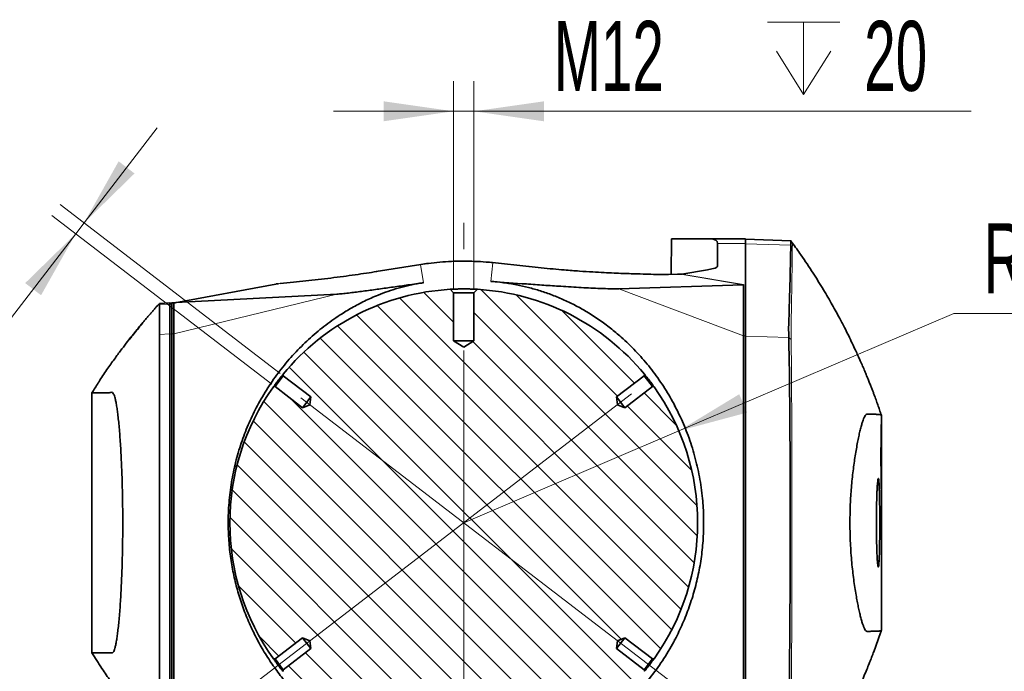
# Model space of a CAD drawing. Header units: millimetres. Extents: x 0 to 12429, y 0 to 8400.
# Tile 5 of 139: x 3672 to 4657, y 1472 to 2124. Entities that reach past the tile are written whole.
import ezdxf

# ---------------------------------------------------------------- set-up
doc = ezdxf.new("R2010")
doc.units = ezdxf.units.MM
doc.header["$LTSCALE"] = 20
doc.linetypes.add('CENTERX2', pattern=[20.32, 12.7, -2.54, 2.54, -2.54])
doc.styles.add('SLDTEXTSTYLE0', font='TXT', dxfattribs={"width": 0.605})
doc.dimstyles.new('SLDDIMSTYLE10', dxfattribs={"dimtxt": 70, "dimasz": 70, "dimexe": 0, "dimexo": 0.0625, "dimgap": 17.5, "dimtad": 0, "dimtih": 1, "dimtoh": 1, "dimdec": 1, "dimlfac": 0.5, "dimrnd": 1e-09, "dimzin": 12, "dimdsep": 46, "dimtxsty": 'SLDTEXTSTYLE0', "dimsah": 1, "dimcen": 0, "dimadec": 0, "dimazin": 3, "dimtfac": 1, "dimtofl": 0, "dimtmove": 0, "dimatfit": 3, "dimfxl": 1, "dimfrac": 2, "dimtolj": 1, "dimtzin": 12, "dimarcsym": 0})
doc.dimstyles.new('SLDDIMSTYLE11', dxfattribs={"dimtxt": 70, "dimasz": 70, "dimexe": 0, "dimexo": 0.0625, "dimgap": 17.5, "dimtad": 1, "dimdec": 1, "dimlfac": 0.5, "dimrnd": 1e-09, "dimzin": 12, "dimdsep": 46, "dimtxsty": 'SLDTEXTSTYLE0', "dimsah": 1, "dimcen": 0.09, "dimadec": 0, "dimazin": 3, "dimtfac": 1, "dimtmove": 0, "dimatfit": 0, "dimfxl": 1, "dimfrac": 2, "dimtolj": 1, "dimtzin": 12, "dimarcsym": 0})
doc.dimstyles.new('SLDDIMSTYLE14', dxfattribs={"dimtxt": 70, "dimasz": 70, "dimexe": 0, "dimexo": 0.0625, "dimgap": 17.5, "dimtad": 1, "dimdec": 4, "dimlfac": 10, "dimzin": 12, "dimdsep": 46, "dimtxsty": 'SLDTEXTSTYLE0', "dimsah": 1, "dimcen": 0.09, "dimadec": 1, "dimazin": 3, "dimtfac": 1, "dimtofl": 0, "dimtmove": 0, "dimatfit": 3, "dimfxl": 1, "dimfrac": 2, "dimtolj": 1, "dimtzin": 12, "dimarcsym": 0})

# ---------------------------------------------------------------- blocks, each defined once
blk = doc.blocks.new('SW_SYMBOL_HOLE_DEPTH')
at = {"color": 0, "linetype": 'Continuous', "lineweight": 18}
for p, q in [((0, 17500), (16000, 17500)), ((8000, 17500), (8000, 1500)), ((2000, 11100), (8000, 1500)), ((14000, 11100), (8000, 1500))]:
    blk.add_line(p, q, dxfattribs=at)
blk = doc.blocks.new('_D_89')
at = {"color": 7, "linetype": 'Continuous', "lineweight": 0}
for p, q in [((4105.59, 1854.83), (4105.59, 2062.37)), ((4125.99, 1854.83), (4125.99, 2062.37)), ((4105.59, 2032.37), (3985.59, 2032.37)), ((4125.99, 2032.37), (4105.59, 2032.37)), ((4125.99, 2032.37), (4623.34, 2032.37))]:
    blk.add_line(p, q, dxfattribs=at)
at = {"color": 7, "linetype": 'Continuous', "lineweight": 18}
for points in [[(4105.59, 2032.37), (4035.59, 2042.37), (4035.59, 2022.37)], [(4125.99, 2032.37), (4195.99, 2022.37), (4195.99, 2042.37)]]:
    blk.add_solid(points, dxfattribs=at)
at = {"color": 7, "linetype": 'Continuous', "lineweight": 18, "xscale": 0.0045117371, "yscale": 0.0045117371, "zscale": 0.0045117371, "rotation": 360}
blk.add_blockref('SW_SYMBOL_HOLE_DEPTH', (4419.7, 2042.49), dxfattribs=at)
at = {"color": 7, "linetype": 'Continuous', "lineweight": 18, "char_height": 70, "attachment_point": 1, "style": 'SLDTEXTSTYLE0'}
for s, insert in [('M12', (4205.91, 2122.8)), ('20', (4516.39, 2122.8))]:
    blk.add_mtext(s, dxfattribs=dict(at, insert=insert))
blk = doc.blocks.new('_D_90')
at = {"color": 7, "linetype": 'Continuous', "lineweight": 0}
for p, q in [((4330.97, 1712.57), (4606.09, 1830.13)), ((4606.09, 1830.13), (4865.92, 1830.13)), ((4115.79, 1620.63), (4330.97, 1712.57))]:
    blk.add_line(p, q, dxfattribs=at)
at = {"color": 7, "linetype": 'Continuous', "lineweight": 18}
blk.add_arc((4115.79, 1620.63), 234, 15.83095, 38.45933, dxfattribs=at)
blk.add_solid([(4330.97, 1712.57), (4399.27, 1730.88), (4391.41, 1749.27)], dxfattribs=at)
at = {"color": 7, "linetype": 'Continuous', "lineweight": 18, "insert": (4636.09, 1920.36), "char_height": 70, "attachment_point": 1, "style": 'SLDTEXTSTYLE0'}
blk.add_mtext('R117', dxfattribs=at)
blk = doc.blocks.new('_D_91')
at = {"color": 7, "linetype": 'Continuous', "lineweight": 0}
for p, q in [((3735.9, 1920.7), (3808.95, 2015.9)), ((3932.1, 1770.14), (3712.1, 1938.96)), ((3923.82, 1759.36), (3703.82, 1928.17)), ((3735.9, 1920.7), (3727.62, 1909.91)), ((3727.62, 1909.91), (3374.29, 1449.43))]:
    blk.add_line(p, q, dxfattribs=at)
at = {"color": 7, "linetype": 'Continuous', "lineweight": 18}
for points in [[(3735.9, 1920.7), (3786.45, 1970.14), (3770.58, 1982.32)], [(3727.62, 1909.91), (3677.07, 1860.46), (3692.94, 1848.28)]]:
    blk.add_solid(points, dxfattribs=at)
at = {"color": 7, "linetype": 'Continuous', "lineweight": 18, "xscale": 0.0045117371, "yscale": 0.0045117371, "zscale": 0.0045117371, "rotation": 52.5}
blk.add_blockref('SW_SYMBOL_HOLE_DEPTH', (3541.98, 1684.59), dxfattribs=at)
at = {"color": 7, "linetype": 'Continuous', "lineweight": 18, "char_height": 70, "attachment_point": 1, "rotation": 52.5, "style": 'SLDTEXTSTYLE0'}
for s, insert in [('13', (3537.12, 1810.19)), ('4x M8', (3302.54, 1504.48))]:
    blk.add_mtext(s, dxfattribs=dict(at, insert=insert))
blk = doc.blocks.new('_D_92')
at = {"color": 7, "linetype": 'Continuous', "lineweight": 0}
for p, q in [((4359.15, 1433.89), (4534.48, 1299.35)), ((4115.79, 1280.91), (4115.79, 1092.88))]:
    blk.add_line(p, q, dxfattribs=at)
at = {"color": 7, "linetype": 'Continuous', "lineweight": 18}
blk.add_arc((4115.79, 1620.63), 497.75, 270, 322.5, dxfattribs=at)
for points in [[(4510.68, 1317.62), (4456.8, 1271.82), (4471.78, 1258.56)], [(4115.79, 1122.88), (4186.31, 1117.79), (4184.92, 1137.74)]]:
    blk.add_solid(points, dxfattribs=at)
at = {"color": 7, "linetype": 'Continuous', "lineweight": 18, "insert": (4194.84, 1205.24), "char_height": 70, "attachment_point": 1, "rotation": 26.25, "style": 'SLDTEXTSTYLE0'}
blk.add_mtext('52,5°', dxfattribs=at)
blk = doc.blocks.new('_D_93')
at = {"color": 7, "linetype": 'Continuous', "lineweight": 0}
for p, q in [((3877.53, 1437.8), (3697.1, 1299.35)), ((4115.79, 1280.91), (4115.79, 1092.88))]:
    blk.add_line(p, q, dxfattribs=at)
at = {"color": 7, "linetype": 'Continuous', "lineweight": 18}
blk.add_arc((4115.79, 1620.63), 497.75, 217.5, 270, dxfattribs=at)
for points in [[(3720.9, 1317.62), (3759.79, 1258.56), (3774.77, 1271.82)], [(4115.79, 1122.88), (4046.66, 1137.74), (4045.26, 1117.79)]]:
    blk.add_solid(points, dxfattribs=at)
at = {"color": 7, "linetype": 'Continuous', "lineweight": 18, "insert": (3834.36, 1305.04), "char_height": 70, "attachment_point": 1, "rotation": 333.75, "style": 'SLDTEXTSTYLE0'}
blk.add_mtext('52,5°', dxfattribs=at)

msp = doc.modelspace()

# ---------------------------------------------------------------- hatches: boundary and pattern name
at = {"linetype": 'Continuous', "lineweight": 18}
h = msp.add_hatch(dxfattribs=at)
h.set_pattern_fill('ANSI31', scale=6.66667, angle=90, style=0)
edge = h.paths.add_edge_path(flags=0)
edge.add_line((4296.301099, 1767.709844), (4296.507115, 1769.274694))
edge.add_arc((4115.787687, 1620.625819), 234, 39.438647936, 86.667079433)
edge.add_line((4129.391894, 1854.230026), (4125.987687, 1850.825819))
edge.add_line((4125.987687, 1850.825819), (4125.987687, 1802.625819))
edge.add_line((4125.987687, 1802.625819), (4115.787687, 1796.49704))
edge.add_line((4115.787687, 1796.49704), (4105.587687, 1802.625819))
edge.add_line((4105.587687, 1802.625819), (4105.587687, 1850.825819))
edge.add_line((4105.587687, 1850.825819), (4102.18348, 1854.230026))
edge.add_arc((4115.787687, 1620.625819), 234, 93.332920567, 140.561352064)
edge.add_line((3935.068258, 1769.274694), (3935.274275, 1767.709844))
edge.add_line((3935.274275, 1767.709844), (3962.843303, 1746.555384))
edge.add_line((3962.843303, 1746.555384), (3961.94525, 1738.673272))
edge.add_line((3961.94525, 1738.673272), (3954.564148, 1735.765779))
edge.add_line((3954.564148, 1735.765779), (3926.995119, 1756.920238))
edge.add_line((3926.995119, 1756.920238), (3925.430269, 1756.714222))
edge.add_arc((4115.787687, 1620.625819), 234, 144.438647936, 215.561352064)
edge.add_line((3925.430269, 1484.537415), (3926.995119, 1484.331399))
edge.add_line((3926.995119, 1484.331399), (3954.564148, 1505.485858))
edge.add_line((3954.564148, 1505.485858), (3961.94525, 1502.578365))
edge.add_line((3961.94525, 1502.578365), (3962.843303, 1494.696253))
edge.add_line((3962.843303, 1494.696253), (3935.274275, 1473.541793))
edge.add_line((3935.274275, 1473.541793), (3935.068258, 1471.976943))
edge.add_arc((4115.787687, 1620.625819), 234, 219.438647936, 320.561352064)
edge.add_line((4296.507115, 1471.976943), (4296.301099, 1473.541793))
edge.add_line((4296.301099, 1473.541793), (4268.732071, 1494.696253))
edge.add_line((4268.732071, 1494.696253), (4269.630124, 1502.578365))
edge.add_line((4269.630124, 1502.578365), (4277.011226, 1505.485858))
edge.add_line((4277.011226, 1505.485858), (4304.580255, 1484.331399))
edge.add_line((4304.580255, 1484.331399), (4306.145104, 1484.537415))
edge.add_arc((4115.787687, 1620.625819), 234, 324.438647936, 395.561352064)
edge.add_line((4306.145104, 1756.714222), (4304.580255, 1756.920238))
edge.add_line((4304.580255, 1756.920238), (4277.011226, 1735.765779))
edge.add_line((4277.011226, 1735.765779), (4269.630124, 1738.673272))
edge.add_line((4269.630124, 1738.673272), (4268.732071, 1746.555384))
edge.add_line((4268.732071, 1746.555384), (4296.301099, 1767.709844))

# ---------------------------------------------------------------- linework, layer by layer
at = {"color": 7, "linetype": 'CENTERX2', "lineweight": 18, "ltscale": 2}
for p, q in [((4115.787687, 1284.91345), (4115.787687, 1920.825819)), ((3880.701973, 1440.238206), (4355.975411, 1804.928341)), ((4355.975411, 1436.323296), (3881.624948, 1800.305208))]:
    msp.add_line(p, q, dxfattribs=at)
at = {"color": 7, "linetype": 'Continuous', "lineweight": 35}
for p, q in [((4323.744925, 1904.625819), (4323.128019, 1869.283273)), ((4323.744925, 1904.625819), (4362.002118, 1904.625819)), ((4397.787687, 1904.625819), (4362.002118, 1904.625819)), ((4397.787687, 1904.625819), (4397.787687, 1900.130818)), ((4443.042967, 1902.835945), (4397.787687, 1904.416294)), ((4443.043827, 1902.835915), (4443.034231, 1902.849114)), ((4443.042967, 1902.835945), (4443.043086, 1902.835941)), ((4369.787687, 1876.963728), (4369.787687, 1900.130818)), ((4397.787687, 1900.130818), (4397.787687, 1807.597272)), ((4442.920582, 1898.336753), (4442.92052, 1898.338726)), ((4073.017765, 1879.092811), (4028.155334, 1872.023787)), ((4181.061382, 1877.074409), (4144.661066, 1880.920638)), ((4359.611634, 1873.85353), (4333.812461, 1869.47518)), ((4320.536537, 1869.191377), (4329.477009, 1869.508413)), ((4332.467085, 1869.382674), (4329.477009, 1869.508413)), ((3826.871868, 1840.82676), (3927.661337, 1859.506984)), ((4102.18348, 1854.230026), (4105.587687, 1850.825819)), ((4125.987687, 1850.825819), (4129.391894, 1854.230026)), ((4270.889726, 1854.776896), (4395.380045, 1858.681298)), ((4395.787687, 1858.933311), (4395.787687, 1807.597272)), ((3827.701713, 1840.898499), (3988.74553, 1849.391996)), ((4125.987687, 1850.825819), (4105.587687, 1850.825819)), ((4105.587687, 1850.825819), (4105.587687, 1802.625819)), ((4125.987687, 1802.625819), (4125.987687, 1850.825819)), ((3811.425124, 1840.194108), (3821.787687, 1840.555977)), ((3811.425124, 1840.194108), (3811.43088, 1839.104909)), ((3821.787687, 1840.555977), (3823.787687, 1840.416123)), ((3821.787687, 1839.464602), (3821.787687, 1840.555977)), ((3821.787687, 1809.51919), (3821.787687, 1839.464602)), ((3823.787687, 1840.625819), (3824.697458, 1840.625819)), ((3823.787687, 1840.625819), (3823.787687, 1809.584979)), ((3826.923317, 1840.813249), (3825.787687, 1840.676584)), ((3825.787687, 1809.584979), (3825.787687, 1840.676584)), ((3821.787687, 1431.732447), (3821.787687, 1809.51919)), ((3823.787687, 1809.584979), (3823.787687, 1431.666658)), ((3825.787687, 1431.666658), (3825.787687, 1809.584979)), ((4125.987687, 1802.625819), (4105.587687, 1802.625819)), ((4105.587687, 1802.625819), (4115.787687, 1796.49704)), ((4115.787687, 1796.49704), (4125.987687, 1802.625819)), ((4395.787687, 1807.597272), (4395.787687, 1433.658512)), ((4397.787687, 1807.597272), (4397.787687, 1433.658512)), ((4440.878061, 1805.90827), (4440.878385, 1805.913359)), ((3935.274275, 1767.709844), (3926.995119, 1756.920238)), ((3935.274275, 1767.709844), (3935.068258, 1769.274694)), ((3962.843303, 1746.555384), (3935.274275, 1767.709844)), ((4296.301099, 1767.709844), (4268.732071, 1746.555384)), ((4296.507115, 1769.274694), (4296.301099, 1767.709844)), ((4304.580255, 1756.920238), (4296.301099, 1767.709844)), ((3925.430269, 1756.714222), (3926.995119, 1756.920238)), ((3926.995119, 1756.920238), (3954.564148, 1735.765779)), ((4277.011226, 1735.765779), (4304.580255, 1756.920238)), ((4304.580255, 1756.920238), (4306.145104, 1756.714222)), ((3743.787687, 1490.625819), (3743.787687, 1750.625819)), ((3962.843303, 1746.555384), (3954.564148, 1735.765779)), ((3961.94525, 1738.673272), (3962.843303, 1746.555384)), ((4268.732071, 1746.555384), (4269.630124, 1738.673272)), ((4277.011226, 1735.765779), (4268.732071, 1746.555384)), ((3954.564148, 1735.765779), (3961.94525, 1738.673272)), ((4269.630124, 1738.673272), (4277.011226, 1735.765779)), ((4326.597349, 1737.625819), (4326.787687, 1737.625819)), ((4326.787687, 1737.625819), (4326.787687, 1737.282209)), ((4533.787687, 1512.843233), (4533.787687, 1728.394289)), ((4525.950337, 1491.525755), (4532.755157, 1510.516827)), ((3954.564148, 1505.485858), (3926.995119, 1484.331399)), ((3961.94525, 1502.578365), (3954.564148, 1505.485858)), ((3954.564148, 1505.485858), (3962.843303, 1494.696253)), ((3962.843303, 1494.696253), (3961.94525, 1502.578365)), ((4268.732071, 1494.696253), (4277.011226, 1505.485858)), ((4269.630124, 1502.578365), (4268.732071, 1494.696253)), ((4277.011226, 1505.485858), (4269.630124, 1502.578365)), ((4304.580255, 1484.331399), (4277.011226, 1505.485858)), ((4326.787687, 1503.625819), (4326.597349, 1503.625819)), ((4326.787687, 1503.969428), (4326.787687, 1503.625819)), ((3750.112895, 1480.753508), (3743.787687, 1490.625819)), ((3935.274275, 1473.541793), (3962.843303, 1494.696253)), ((4268.732071, 1494.696253), (4296.301099, 1473.541793)), ((3926.995119, 1484.331399), (3925.430269, 1484.537415)), ((3926.995119, 1484.331399), (3935.274275, 1473.541793)), ((4296.301099, 1473.541793), (4304.580255, 1484.331399)), ((4306.145104, 1484.537415), (4304.580255, 1484.331399)), ((3935.068258, 1471.976943), (3935.274275, 1473.541793)), ((4296.301099, 1473.541793), (4296.507115, 1471.976943))]:
    msp.add_line(p, q, dxfattribs=at)
at = {"color": 8, "linetype": 'Continuous', "lineweight": 18}
for p, q in [((4444.535342, 1900.78383), (4443.043086, 1902.835941)), ((4397.787687, 1900.130818), (4369.787687, 1900.130818)), ((4442.92052, 1898.338726), (4397.787687, 1899.889659)), ((4444.462185, 1896.317649), (4442.920582, 1898.336753)), ((4072.563311, 1878.924502), (4027.70088, 1871.855478)), ((4072.563311, 1878.924502), (4073.017007, 1879.092691)), ((4072.563311, 1878.924502), (4075.592456, 1860.823048)), ((4144.970131, 1880.793165), (4142.883744, 1862.192613)), ((4144.970131, 1880.793165), (4144.66159, 1880.920583)), ((4181.370447, 1876.946936), (4144.970131, 1880.793165)), ((4368.04284, 1875.793248), (4369.787687, 1876.963728)), ((4395.380045, 1858.681298), (4332.467085, 1869.382674)), ((4333.812461, 1869.47518), (4395.787687, 1858.933311)), ((3928.823323, 1859.640282), (3827.701713, 1840.898499)), ((3928.823323, 1859.640282), (3927.661337, 1859.506984)), ((4270.889726, 1854.776896), (4395.787687, 1807.597272)), ((3988.74553, 1849.391996), (3825.787687, 1809.584979)), ((3811.43088, 1839.104909), (3821.787687, 1839.464602)), ((3821.787687, 1839.464602), (3823.787687, 1839.325512)), ((3811.367358, 1809.15729), (3821.787687, 1809.51919)), ((3821.787687, 1809.51919), (3823.787687, 1809.3801)), ((3823.787687, 1809.584979), (3825.787687, 1809.584979)), ((4397.787687, 1807.597272), (4395.787687, 1807.597272)), ((4440.878061, 1805.90827), (4397.787687, 1807.389018)), ((4443.208994, 1803.860072), (4440.878385, 1805.913359))]:
    msp.add_line(p, q, dxfattribs=at)
at = {"color": 7, "linetype": 'Continuous', "lineweight": 35, "flags": 128}
for points in [[(4444.566831, 1900.78273), (4443.816235, 1901.814987), (4443.06564, 1902.84724)], [(3811.43088, 1839.104909), (3811.395517, 1823.573028), (3811.367358, 1809.15729)], [(3743.787687, 1750.625819), (3743.787687, 1750.625819)]]:
    msp.add_lwpolyline(points, dxfattribs=at)
at = {"color": 7, "linetype": 'Continuous', "lineweight": 35}
for centre, radius, start, end in [((4115.787687, 1620.625819), 234, 93.332920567, 140.561352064), ((4115.787687, 1620.625819), 234, 39.438647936, 86.667079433), ((3824.685042, 1852.625819), 12, 270, 280.5), ((4115.787687, 1620.625819), 234, 144.438647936, 215.561352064), ((4115.787687, 1620.625819), 234, 324.438647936, 35.561352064), ((4115.787687, 1620.625819), 241.101044, 28.937060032, 29.030407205), ((4115.787687, 1620.625819), 241.101044, 330.969592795, 331.062939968)]:
    msp.add_arc(centre, radius, start, end, dxfattribs=at)
for centre, major_axis, ratio, start_param, end_param in [((3881.349359, 1622.625819), (487.958339, 279.455021), 0.0774670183, 6.2388488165, 6.417634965), ((4337.787687, 1874.499571), (31.999055, 2.488532), 0.0988211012, 5.4551955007, 6.2755002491), ((4337.912762, 1880.58645), (7.846848, 10.397908), 0.5334069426, 3.4945787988, 3.656247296), ((4364.526618, 1876.059483), (31.23607, -17.23055), 0.0725415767, 6.1615111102, 6.3231796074), ((3386.468828, 1718.52167), (441.661134, 122.313801), 0.009190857, 0.0415687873, 0.0714349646)]:
    msp.add_ellipse(centre, major_axis=major_axis, ratio=ratio, start_param=start_param, end_param=end_param, dxfattribs=at)
at = {"color": 8, "linetype": 'Continuous', "lineweight": 18}
msp.add_ellipse((4110.030064, 1852.625819), major_axis=(283.176703, 11.80518), ratio=0.0016396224, start_param=3.1300910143, end_param=3.1637527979, dxfattribs=at)
at = {"color": 7, "linetype": 'Continuous', "lineweight": 35}
for points, knots in [([(4442.92052, 1898.338726), (4442.951898, 1899.388212), (4443.00711, 1901.234899), (4443.019592, 1902.588465), (4443.035168, 1902.753372), (4443.042967, 1902.835945)], [0, 0, 0, 0, 0.3966007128, 0.6978622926, 1, 1, 1, 1]), ([(4440.878385, 1805.913359), (4440.901053, 1807.10077), (4440.94639, 1809.475569), (4440.749208, 1813.046771), (4440.818921, 1817.797087), (4441.108015, 1823.727751), (4441.310767, 1833.226024), (4441.711635, 1845.09364), (4442.080129, 1859.338759), (4442.384972, 1871.209767), (4442.597839, 1880.707663), (4442.727612, 1886.643962), (4442.764317, 1891.364997), (4442.91954, 1894.863354), (4442.920235, 1897.178953), (4442.920582, 1898.336753)], [0, 0, 0, 0, 0.0385379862, 0.07707524, 0.1156129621, 0.1926873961, 0.2697618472, 0.4239107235, 0.5780595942, 0.7322084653, 0.8092829, 0.8863573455, 0.924894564, 0.9624472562, 1, 1, 1, 1]), ([(4533.799658, 1727.941848), (4533.707022, 1728.165043), (4533.33055, 1729.072098), (4532.67745, 1730.923453), (4531.819017, 1733.454682), (4530.932627, 1736.006026), (4530.079499, 1738.41796), (4529.190794, 1740.909086), (4528.245796, 1743.519371), (4527.291183, 1746.120392), (4526.221499, 1748.997992), (4525.028, 1752.160262), (4523.760412, 1755.464001), (4522.334121, 1759.114892), (4520.737912, 1763.12202), (4518.960525, 1767.493991), (4516.987012, 1772.24517), (4514.803011, 1777.382961), (4512.655351, 1782.311222), (4510.497191, 1787.156154), (4508.144049, 1792.330104), (4505.14791, 1798.747618), (4501.453539, 1806.415574), (4497.00951, 1815.309167), (4491.336562, 1826.205047), (4484.207343, 1839.219479), (4475.355988, 1854.442006), (4464.947187, 1871.146358), (4454.585028, 1886.825939), (4447.376027, 1896.70442), (4444.443183, 1900.72329)], [0, 0, 0, 0, 0.0276102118, 0.1122066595, 0.1908528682, 0.248408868, 0.3022070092, 0.3522571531, 0.3985620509, 0.4410970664, 0.4794336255, 0.5086606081, 0.5347186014, 0.5577683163, 0.5781262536, 0.5962698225, 0.6127843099, 0.6283629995, 0.6438294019, 0.6551176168, 0.6698783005, 0.6883723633, 0.7105999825, 0.7365621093, 0.7662608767, 0.8068369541, 0.852810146, 0.9041975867, 0.961024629, 1, 1, 1, 1]), ([(4144.661066, 1880.920638), (4142.518197, 1881.131772), (4136.533424, 1881.721444), (4126.657584, 1882.304397), (4115.053887, 1882.523295), (4103.453767, 1882.247481), (4091.877758, 1881.477035), (4081.724323, 1880.393095), (4075.465937, 1879.458434), (4073.017765, 1879.092811)], [0, 0, 0, 0, 0.0899819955, 0.2513087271, 0.4123257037, 0.5733126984, 0.7345035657, 0.8961424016, 1, 1, 1, 1]), ([(4028.702284, 1871.987492), (4025.271424, 1871.452172), (4017.986048, 1870.315428), (4006.776216, 1868.678392), (3994.828391, 1867.027283), (3982.432285, 1865.42979), (3969.894201, 1863.936271), (3957.480723, 1862.575717), (3945.091959, 1861.317914), (3936.604814, 1860.425206), (3932.201048, 1859.962002)], [0, 0, 0, 0, 0.0881522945, 0.1871899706, 0.2974957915, 0.4196786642, 0.5522792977, 0.6933339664, 0.8408787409, 1, 1, 1, 1]), ([(4320.535544, 1869.233324), (4320.403398, 1869.225469), (4318.655318, 1869.121557), (4313.73049, 1869.087139), (4305.546486, 1869.147725), (4294.971441, 1869.471266), (4284.578869, 1869.834147), (4275.027252, 1870.139045), (4266.096821, 1870.4738), (4256.095721, 1870.923393), (4244.672288, 1871.547539), (4231.460426, 1872.419154), (4218.090927, 1873.451453), (4205.188904, 1874.570186), (4193.469787, 1875.668047), (4185.348027, 1876.511394), (4181.316309, 1876.930039)], [0, 0, 0, 0, 0.0064422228, 0.0852202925, 0.1711725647, 0.2633023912, 0.3620538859, 0.4277358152, 0.4970595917, 0.5699435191, 0.6465928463, 0.7289050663, 0.8163580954, 0.8766968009, 0.938791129, 1, 1, 1, 1]), ([(4142.883744, 1379.059024), (4147.794652, 1379.520766), (4156.653773, 1380.353734), (4169.973371, 1382.687516), (4182.542722, 1385.597974), (4195.336239, 1389.384652), (4208.182037, 1394.116437), (4220.835886, 1399.693686), (4234.216274, 1406.608644), (4247.9497, 1415.023153), (4261.747434, 1424.973414), (4275.814458, 1436.761268), (4289.874898, 1450.619395), (4303.756261, 1466.960674), (4316.317089, 1484.693731), (4326.650168, 1502.432719), (4334.934378, 1519.720164), (4341.463601, 1536.238889), (4346.882193, 1553.37485), (4351.089716, 1570.977025), (4354.015054, 1588.93131), (4355.677971, 1607.329669), (4355.970359, 1626.082731), (4354.800314, 1645.994376), (4351.868714, 1666.633349), (4347.021221, 1687.685982), (4340.583505, 1707.731256), (4332.719248, 1726.612178), (4323.537642, 1744.494542), (4312.969419, 1761.53133), (4301.055882, 1777.635223), (4287.93412, 1792.642205), (4275.036996, 1805.128121), (4262.712677, 1815.447134), (4251.298805, 1823.879525), (4239.698899, 1831.378599), (4228.015497, 1837.937985), (4216.442331, 1843.588823), (4204.535083, 1848.570364), (4192.472078, 1852.759737), (4180.44082, 1856.181579), (4168.079335, 1858.947456), (4155.502543, 1861.033381), (4147.090687, 1861.80614), (4142.883744, 1862.192613)], [0, 0, 0, 0, 0.0229795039, 0.0414542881, 0.05996689, 0.0784062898, 0.097017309, 0.1157139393, 0.1343447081, 0.1582582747, 0.1822705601, 0.2062493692, 0.2373416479, 0.2684396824, 0.3004123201, 0.3323800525, 0.3573364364, 0.3823746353, 0.4073957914, 0.4323288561, 0.4570324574, 0.4817342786, 0.5073567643, 0.5329796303, 0.5625990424, 0.5923114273, 0.6219500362, 0.6504542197, 0.6789634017, 0.7082838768, 0.7376072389, 0.7667108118, 0.7958090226, 0.8158757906, 0.8359628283, 0.8560001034, 0.8734020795, 0.8908485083, 0.908225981, 0.9256490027, 0.9431407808, 0.9605887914, 0.9802896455, 1, 1, 1, 1]), ([(4142.883744, 1862.192613), (4154.853566, 1861.297313), (4172.830518, 1859.952701), (4195.990404, 1858.331142), (4214.454221, 1857.103017), (4230.183182, 1856.147161), (4243.09823, 1855.466272), (4253.080264, 1855.018567), (4261.083603, 1854.770689), (4267.168592, 1854.701163), (4269.649528, 1854.751655), (4270.889726, 1854.776896)], [0, 0, 0, 0, 0.2430467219, 0.3650212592, 0.486978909, 0.6418181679, 0.7199882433, 0.7981331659, 0.8980310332, 0.9490266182, 1, 1, 1, 1]), ([(4075.592456, 1380.428589), (4072.599148, 1380.900989), (4066.665665, 1381.837402), (4057.472121, 1383.867118), (4047.548846, 1386.530157), (4037.183381, 1389.96045), (4025.130493, 1394.713813), (4012.479511, 1400.665404), (3999.303388, 1408.012937), (3986.737431, 1416.099606), (3972.792451, 1426.381368), (3957.78382, 1439.306659), (3943.75922, 1453.813249), (3932.184064, 1467.808724), (3922.772527, 1480.801416), (3914.168254, 1494.461164), (3906.421586, 1508.769252), (3899.569936, 1523.657483), (3893.595585, 1539.247381), (3888.615178, 1555.423289), (3884.720347, 1572.098197), (3881.907892, 1589.373305), (3880.3061, 1607.177087), (3879.961743, 1626.182839), (3881.183754, 1646.000438), (3884.11039, 1666.323409), (3888.600067, 1686.075836), (3894.585864, 1705.023499), (3901.870364, 1723.06181), (3910.67469, 1740.811966), (3921.02908, 1758.031427), (3933.031025, 1774.70872), (3946.183706, 1790.137128), (3960.464429, 1804.339322), (3975.677779, 1817.204063), (3990.260323, 1827.578168), (4003.846968, 1835.891345), (4016.375449, 1842.530097), (4028.440901, 1847.925344), (4039.790318, 1852.198912), (4050.194635, 1855.505922), (4061.028305, 1858.242926), (4069.558955, 1859.913874), (4074.315405, 1860.630612), (4075.592456, 1860.823048)], [0, 0, 0, 0, 0.0129113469, 0.0255935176, 0.0382749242, 0.0545352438, 0.0708406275, 0.0946496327, 0.1184928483, 0.1428711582, 0.1672521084, 0.2034390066, 0.2396207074, 0.2644755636, 0.2893530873, 0.3141993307, 0.3380956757, 0.3620658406, 0.3860188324, 0.409891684, 0.4335663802, 0.4572384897, 0.4818154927, 0.5063915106, 0.5343930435, 0.5624901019, 0.5905053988, 0.6184889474, 0.6465467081, 0.6745512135, 0.7060483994, 0.7375526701, 0.7699373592, 0.8023269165, 0.8349075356, 0.8674869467, 0.8898165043, 0.912156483, 0.9344057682, 0.9493353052, 0.9642304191, 0.9793330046, 0.9944511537, 1, 1, 1, 1]), ([(3930.353827, 1859.869939), (3929.723713, 1859.818729), (3928.820871, 1859.745353), (3927.938381, 1859.530852), (3927.6718, 1859.466056)], [0, 0, 0, 0, 0.6979221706, 1, 1, 1, 1]), ([(3988.74553, 1849.391996), (3989.64747, 1849.452296), (3992.023249, 1849.611132), (3997.176062, 1850.146075), (4005.632957, 1851.140497), (4016.842592, 1852.568316), (4030.81859, 1854.453722), (4045.2539, 1856.474742), (4060.198013, 1858.602708), (4070.355102, 1860.067664), (4075.592456, 1860.823048)], [0, 0, 0, 0, 0.0502421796, 0.1323417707, 0.2146956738, 0.3691504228, 0.5241215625, 0.6796227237, 0.8348021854, 1, 1, 1, 1]), ([(4115.787687, 1854.625819), (4115.504546, 1854.625503), (4114.489751, 1854.624373), (4112.732588, 1854.60912), (4110.6137, 1854.571685), (4108.61922, 1854.518548), (4106.825285, 1854.456158), (4105.252741, 1854.390019), (4103.962597, 1854.32776), (4102.981997, 1854.275607), (4102.456344, 1854.245827), (4102.21869, 1854.232082), (4102.19525, 1854.230713), (4102.18348, 1854.230026)], [0, 0, 0, 0, 0.0392096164, 0.140529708, 0.2447729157, 0.3464707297, 0.4510001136, 0.5549050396, 0.6616648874, 0.7684805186, 0.8782621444, 0.9388738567, 1, 1, 1, 1]), ([(4129.391894, 1854.230026), (4129.369403, 1854.231341), (4129.324044, 1854.233994), (4128.922594, 1854.257081), (4128.178951, 1854.298195), (4126.999478, 1854.358383), (4125.471705, 1854.42733), (4123.681039, 1854.495274), (4121.646445, 1854.555689), (4119.617089, 1854.597202), (4117.637937, 1854.621537), (4116.408432, 1854.624382), (4115.787687, 1854.625819)], [0, 0, 0, 0, 0.084463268, 0.1703387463, 0.2803982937, 0.3937199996, 0.5024667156, 0.6145226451, 0.7205688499, 0.8298680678, 0.9141047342, 1, 1, 1, 1]), ([(3811.098932, 1839.84692), (3811.053956, 1839.795991), (3810.722827, 1839.421038), (3810.026139, 1838.640307), (3809.019468, 1837.509097), (3807.969882, 1836.324084), (3806.889834, 1835.094834), (3805.777092, 1833.82406), (3804.652789, 1832.534287), (3803.522313, 1831.231855), (3802.361088, 1829.887944), (3801.16995, 1828.502952), (3799.967422, 1827.097915), (3798.759193, 1825.679231), (3797.555374, 1824.258724), (3796.40621, 1822.895862), (3795.330122, 1821.613423), (3794.381755, 1820.478603), (3793.426816, 1819.33121), (3792.543734, 1818.265709), (3791.693681, 1817.236047), (3790.600616, 1815.907855), (3788.930959, 1813.866682), (3786.456044, 1810.812405), (3783.246746, 1806.798322), (3778.935461, 1801.310579), (3773.490161, 1794.201899), (3766.901773, 1785.314474), (3759.562975, 1774.927692), (3753.845195, 1766.583953), (3750.729033, 1761.616454), (3750.151561, 1760.695901)], [0, 0, 0, 0, 0.0154160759, 0.1134976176, 0.2051552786, 0.2903965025, 0.368654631, 0.4394742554, 0.5001446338, 0.5552974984, 0.6051211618, 0.6496810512, 0.6889722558, 0.7212899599, 0.7488046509, 0.7714818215, 0.7853186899, 0.7964740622, 0.8050462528, 0.8112839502, 0.8137252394, 0.8173696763, 0.8247079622, 0.8349500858, 0.8486374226, 0.8656990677, 0.8905031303, 0.9198608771, 0.9535669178, 0.9913952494, 1, 1, 1, 1]), ([(3825.787687, 1840.676584), (3825.637989, 1840.664073), (3825.367777, 1840.64149), (3824.973761, 1840.62713), (3824.758791, 1840.62611), (3824.697458, 1840.625819)], [0, 0, 0, 0, 0.4702702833, 0.8488619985, 1, 1, 1, 1]), ([(3781.010861, 1803.711661), (3780.997419, 1803.693512), (3780.918061, 1803.586363), (3781.288603, 1804.053347), (3782.080944, 1805.05846), (3783.523189, 1806.889807), (3785.597097, 1809.509297), (3788.266775, 1812.848397), (3790.886139, 1816.086192), (3793.024387, 1818.701083), (3794.316281, 1820.271903), (3794.958426, 1821.051614), (3794.939025, 1821.031757), (3794.931693, 1821.024253)], [0, 0, 0, 0, 0.0152745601, 0.0901803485, 0.1667124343, 0.2536868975, 0.3813397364, 0.5106836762, 0.6609915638, 0.7805892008, 0.8741387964, 0.9524380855, 1, 1, 1, 1]), ([(3788.036927, 1812.625819), (3787.141024, 1811.509684), (3785.427756, 1809.375259), (3783.298933, 1806.674188), (3781.814232, 1804.768502), (3781.359693, 1804.175496), (3781.152784, 1803.905557)], [0, 0, 0, 0, 0.3091235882, 0.5911488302, 0.8138886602, 1, 1, 1, 1]), ([(3794.953455, 1821.053066), (3794.834369, 1820.911679), (3794.589764, 1820.621267), (3793.534368, 1819.353641), (3791.768702, 1817.216653), (3789.763219, 1814.763458), (3788.444027, 1813.129924), (3788.036927, 1812.625819)], [0, 0, 0, 0, 0.1572777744, 0.3230513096, 0.5628678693, 0.8651017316, 1, 1, 1, 1]), ([(3811.367358, 1809.15729), (3811.372374, 1808.181853), (3811.382421, 1806.227869), (3811.397325, 1800.329092), (3811.410928, 1792.361185), (3811.424062, 1782.124856), (3811.437062, 1769.887825), (3811.447513, 1755.781486), (3811.456563, 1739.927726), (3811.465575, 1722.588281), (3811.472434, 1703.972285), (3811.477196, 1684.27807), (3811.480928, 1663.793688), (3811.483846, 1642.765961), (3811.484672, 1621.451792), (3811.483072, 1600.131908), (3811.48127, 1579.063245), (3811.478274, 1558.532248), (3811.47267, 1538.780691), (3811.46547, 1520.046621), (3811.457587, 1502.613598), (3811.448839, 1486.657491), (3811.437428, 1472.369276), (3811.424864, 1460.002583), (3811.412669, 1449.629229), (3811.398194, 1441.331521), (3811.382675, 1435.155702), (3811.372464, 1433.114798), (3811.367358, 1432.094347)], [0, 0, 0, 0, 0.0383070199, 0.0767361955, 0.1150432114, 0.1533497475, 0.1917784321, 0.230084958, 0.2683914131, 0.3068200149, 0.3451264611, 0.3834331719, 0.4218620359, 0.460168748, 0.4984756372, 0.5369046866, 0.5752115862, 0.6135183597, 0.6519472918, 0.6902540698, 0.728560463, 0.7669890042, 0.8052953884, 0.8436018, 0.8820303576, 0.9203367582, 0.9601683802, 1, 1, 1, 1]), ([(4440.894326, 1435.343925), (4440.906948, 1435.992983), (4440.932193, 1437.291177), (4441.17593, 1440.389723), (4441.197163, 1444.819713), (4441.308431, 1451.076993), (4441.42788, 1458.506407), (4441.535983, 1467.0506), (4441.644674, 1476.660234), (4441.754932, 1487.258386), (4441.865053, 1498.78319), (4441.972321, 1512.586276), (4442.091564, 1528.975019), (4442.22022, 1548.054811), (4442.303312, 1566.319574), (4442.343326, 1583.313195), (4442.376269, 1598.785329), (4442.399293, 1614.409043), (4442.389869, 1630.073727), (4442.358162, 1645.671286), (4442.33565, 1662.898537), (4442.280799, 1681.546204), (4442.164551, 1701.192021), (4442.047666, 1718.226569), (4441.94735, 1732.710603), (4441.842034, 1744.91224), (4441.730144, 1756.248822), (4441.625975, 1766.653443), (4441.510991, 1776.041818), (4441.407998, 1785.370085), (4441.16304, 1793.988191), (4440.802023, 1801.420314), (4440.852744, 1804.413965), (4440.878061, 1805.90827)], [0, 0, 0, 0, 0.0192253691, 0.0384531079, 0.068323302, 0.0981933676, 0.1280635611, 0.1579337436, 0.1877998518, 0.2176659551, 0.2475320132, 0.2773980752, 0.3177406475, 0.3582118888, 0.398554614, 0.4284255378, 0.4582964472, 0.4881673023, 0.5180381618, 0.5478993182, 0.577760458, 0.6180988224, 0.6585656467, 0.6989038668, 0.7287774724, 0.7586510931, 0.7885157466, 0.8183804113, 0.8482450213, 0.8781096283, 0.9186984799, 0.9594176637, 1, 1, 1, 1]), ([(3935.068258, 1769.274694), (3935.067865, 1769.274216), (3935.065024, 1769.270761), (3934.994151, 1769.184621), (3934.754853, 1768.893115), (3934.374193, 1768.427394), (3933.873154, 1767.810624), (3933.258769, 1767.048358), (3932.565815, 1766.180647), (3931.802192, 1765.214442), (3931.010019, 1764.200856), (3930.195091, 1763.145907), (3929.397911, 1762.101684), (3928.622419, 1761.073969), (3927.90208, 1760.108611), (3927.241294, 1759.21378), (3926.665895, 1758.42719), (3926.181937, 1757.760201), (3925.808148, 1757.241593), (3925.552532, 1756.885207), (3925.442546, 1756.731393), (3925.433229, 1756.718361), (3925.430269, 1756.714222)], [0, 0, 0, 0, 0.0087019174, 0.0628521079, 0.1185733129, 0.1726838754, 0.2283938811, 0.2819547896, 0.3371182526, 0.3898221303, 0.4441007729, 0.4960198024, 0.5494651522, 0.6010532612, 0.6541234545, 0.7059891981, 0.7593190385, 0.811920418, 0.8660001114, 0.9194491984, 0.9744136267, 1, 1, 1, 1]), ([(4306.145104, 1756.714222), (4306.142662, 1756.717636), (4306.128505, 1756.737423), (4305.838137, 1757.143941), (4304.951829, 1758.37233), (4303.653066, 1760.141347), (4302.097555, 1762.213371), (4300.461001, 1764.34104), (4298.920248, 1766.297446), (4297.638151, 1767.892245), (4296.764647, 1768.962021), (4296.514989, 1769.265113), (4296.507805, 1769.273855), (4296.507115, 1769.274694)], [0, 0, 0, 0, 0.0229178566, 0.1328298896, 0.2425412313, 0.3510373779, 0.4577612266, 0.5629534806, 0.6676039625, 0.7729486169, 0.8798551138, 0.9884651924, 1, 1, 1, 1]), ([(3743.787687, 1750.625819), (3745.875123, 1753.905775), (3747.984477, 1757.22017), (3750.091997, 1760.683668), (3750.113896, 1760.719657)], [0, 0, 0, 0, 0.9896090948, 1, 1, 1, 1]), ([(3743.787687, 1750.625819), (3744.054113, 1750.632774), (3744.586967, 1750.646684), (3748.898818, 1750.542362), (3754.545969, 1750.867959), (3759.378044, 1750.340482), (3761.906355, 1750.947193), (3763.489326, 1751.364978), (3764.848959, 1750.690296), (3765.93963, 1748.744475), (3766.743472, 1746.355363), (3767.551289, 1743.053973), (3768.348045, 1738.8611), (3769.119347, 1733.863639), (3769.866381, 1728.076173), (3770.588442, 1721.455495), (3771.270866, 1714.104405), (3771.900752, 1706.154718), (3772.479593, 1697.607537), (3773.005238, 1688.418361), (3773.465584, 1678.746685), (3773.852336, 1668.764332), (3774.167868, 1658.458782), (3774.40941, 1647.778219), (3774.570616, 1636.91375), (3774.65023, 1626.053194), (3774.651132, 1615.169792), (3774.569817, 1604.220297), (3774.407517, 1593.38789), (3774.168562, 1582.85164), (3773.855987, 1572.57602), (3773.467384, 1562.546349), (3773.009838, 1552.929427), (3772.493401, 1543.879702), (3771.920423, 1535.356632), (3771.289252, 1527.365538), (3770.611453, 1520.036579), (3769.901008, 1513.478549), (3769.158374, 1507.659032), (3768.383173, 1502.596134), (3767.589072, 1498.380203), (3766.790958, 1495.066633), (3765.987874, 1492.636928), (3765.179304, 1491.055881), (3763.596699, 1490.149075), (3761.349851, 1490.593943), (3757.680379, 1490.644402), (3753.678936, 1490.619805), (3749.806519, 1490.627685), (3746.582313, 1490.625143), (3744.255581, 1490.626008), (3743.943662, 1490.625882), (3743.787687, 1490.625819)], [0, 0, 0, 0, 0.09578905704, 0.19157811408, 0.28736717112, 0.33182708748, 0.34666430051, 0.36150025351, 0.37630969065, 0.38329673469, 0.390283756, 0.39747360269, 0.40466341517, 0.41165048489, 0.4186375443, 0.42582785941, 0.43301817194, 0.44000026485, 0.44698237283, 0.45416889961, 0.46135543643, 0.46831125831, 0.47526705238, 0.48242657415, 0.48958612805, 0.49651494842, 0.50344359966, 0.51057362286, 0.51770367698, 0.52463513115, 0.53156657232, 0.53869893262, 0.54583134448, 0.55277343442, 0.55971551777, 0.56685856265, 0.57400180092, 0.58096553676, 0.58792920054, 0.59509442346, 0.60225966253, 0.6092393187, 0.61621893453, 0.62340073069, 0.6305825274, 0.65842697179, 0.68627238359, 0.74196837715, 0.79765391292, 0.8533459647, 0.92666554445, 1, 1, 1, 1]), ([(4533.787687, 1728.394289), (4533.688581, 1728.487812), (4533.490348, 1728.674877), (4531.852276, 1728.900932), (4529.10219, 1729.069129), (4525.711377, 1729.263123), (4522.259292, 1729.21823), (4520.104828, 1729.573213), (4518.405395, 1729.133528), (4517.395988, 1727.995744), (4516.353007, 1725.934752), (4515.274587, 1723.311284), (4514.159933, 1719.935025), (4513.003591, 1715.820393), (4511.824061, 1711.025464), (4510.642484, 1705.630467), (4509.457777, 1699.654358), (4508.271923, 1693.049309), (4507.123378, 1685.940475), (4506.04027, 1678.469681), (4505.036953, 1670.624032), (4504.129659, 1662.332821), (4503.372082, 1653.858962), (4502.799435, 1645.369646), (4502.265627, 1634.028599), (4502.067228, 1622.113475), (4502.224717, 1609.828115), (4502.56839, 1600.07196), (4503.14436, 1590.363621), (4503.923015, 1581.002935), (4504.854746, 1572.168936), (4505.897865, 1563.799893), (4507.044947, 1555.798406), (4508.218586, 1548.522666), (4509.373563, 1542.052793), (4510.502703, 1536.295086), (4511.64052, 1531.034378), (4512.78048, 1526.30095), (4513.905981, 1522.182128), (4515.005265, 1518.677455), (4516.076192, 1515.921205), (4517.282235, 1513.395967), (4518.601879, 1511.939345), (4520.446155, 1511.756561), (4523.270659, 1512.07268), (4526.461903, 1512.007159), (4529.305577, 1512.181001), (4531.361858, 1512.304776), (4533.294509, 1512.511736), (4533.590398, 1512.710623), (4533.787687, 1512.843233)], [0, 0, 0, 0, 0.0696143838, 0.1392437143, 0.2088588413, 0.2784756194, 0.3078202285, 0.3371706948, 0.345986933, 0.3548526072, 0.3636737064, 0.3722845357, 0.3808946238, 0.3897556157, 0.3986162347, 0.4072272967, 0.4158384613, 0.424705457, 0.4335724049, 0.4420675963, 0.4505622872, 0.4593259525, 0.4680893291, 0.4762326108, 0.4843774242, 0.5010289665, 0.5103188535, 0.519607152, 0.5291770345, 0.5387451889, 0.5477134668, 0.5566816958, 0.5659664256, 0.5752517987, 0.5834678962, 0.591684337, 0.6001216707, 0.6085592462, 0.6170649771, 0.6256273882, 0.6341341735, 0.6426966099, 0.6556658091, 0.6686702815, 0.6949768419, 0.7464353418, 0.7979128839, 0.8484173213, 0.8989297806, 1, 1, 1, 1]), ([(4533.580113, 1719.53573), (4533.568621, 1719.533777), (4533.540381, 1719.528979), (4533.489071, 1718.431466), (4533.429892, 1716.452295), (4533.370274, 1713.574293), (4533.313604, 1709.95648), (4533.263111, 1705.660261), (4533.221451, 1700.835295), (4533.191714, 1695.598379), (4533.17511, 1690.111857), (4533.173486, 1684.52427), (4533.186132, 1678.995063), (4533.213022, 1673.686896), (4533.251738, 1668.738579), (4533.300448, 1664.308089), (4533.355834, 1660.499722), (4533.415005, 1657.442603), (4533.474674, 1655.218549), (4533.531212, 1653.85541), (4533.564521, 1653.711562), (4533.580598, 1653.642132)], [0, 0, 0, 0, 0.0368420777, 0.0905385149, 0.1442349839, 0.1979359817, 0.2516370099, 0.3053450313, 0.3590530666, 0.4127659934, 0.4664789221, 0.520193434, 0.5739079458, 0.627622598, 0.6813372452, 0.7350515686, 0.7887658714, 0.8424777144, 0.8961895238, 0.9498954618, 1, 1, 1, 1]), ([(4533.771255, 1686.625819), (4533.771035, 1688.481948), (4533.770595, 1692.194207), (4533.766707, 1697.607822), (4533.759792, 1702.703188), (4533.748706, 1707.35175), (4533.732271, 1711.398387), (4533.709669, 1714.760633), (4533.67957, 1717.289897), (4533.642569, 1719.032226), (4533.611646, 1719.404243), (4533.596186, 1719.590239)], [0, 0, 0, 0, 0.1111237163, 0.2222474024, 0.33337153, 0.4444955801, 0.5556105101, 0.6667253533, 0.7778220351, 0.8889186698, 1, 1, 1, 1]), ([(4533.584131, 1653.614528), (4533.600096, 1653.727138), (4533.632027, 1653.952357), (4533.67114, 1655.454629), (4533.702869, 1657.791045), (4533.727354, 1660.947223), (4533.745137, 1664.842205), (4533.757484, 1669.344095), (4533.765318, 1674.346641), (4533.770295, 1680.131252), (4533.770912, 1684.307436), (4533.771255, 1686.625819)], [0, 0, 0, 0, 0.1081267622, 0.2162535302, 0.3243744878, 0.4324955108, 0.5406240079, 0.6487525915, 0.7568979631, 0.8650433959, 1, 1, 1, 1]), ([(4531.955362, 1620.625819), (4531.951971, 1623.114969), (4531.945188, 1628.093269), (4531.891304, 1635.353106), (4531.80459, 1642.186264), (4531.683084, 1648.42003), (4531.526897, 1653.848615), (4531.338304, 1658.353853), (4531.118095, 1661.766403), (4530.871085, 1664.035816), (4530.600782, 1665.048059), (4530.314865, 1664.825533), (4530.020427, 1663.322324), (4529.727489, 1660.631067), (4529.446449, 1656.779581), (4529.18791, 1651.921437), (4528.963851, 1646.1554), (4528.782715, 1639.679889), (4528.65518, 1632.652814), (4528.58476, 1625.294239), (4528.577837, 1617.802216), (4528.631609, 1610.391324), (4528.746387, 1603.277639), (4528.913832, 1596.645586), (4529.128369, 1590.706735), (4529.378575, 1585.596743), (4529.654915, 1581.499704), (4529.945844, 1578.488774), (4530.240639, 1576.6985), (4530.530047, 1576.130279), (4530.804674, 1576.85251), (4531.058776, 1578.793075), (4531.285688, 1581.946751), (4531.483081, 1586.175961), (4531.647047, 1591.40347), (4531.777815, 1597.442583), (4531.872607, 1604.153486), (4531.941026, 1611.913102), (4531.950245, 1617.515494), (4531.955362, 1620.625819)], [0, 0, 0, 0, 0.0268383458, 0.0536766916, 0.0805150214, 0.1073533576, 0.1341920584, 0.161030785, 0.1878725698, 0.2147144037, 0.241564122, 0.2684138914, 0.2952749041, 0.322135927, 0.3490045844, 0.3758731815, 0.4027371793, 0.4296010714, 0.4564467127, 0.4832922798, 0.5101170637, 0.5369418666, 0.5637595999, 0.5905774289, 0.6174078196, 0.6442383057, 0.6710905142, 0.697942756, 0.7248097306, 0.7516766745, 0.7785439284, 0.8054111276, 0.8322686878, 0.8591262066, 0.8859730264, 0.9128198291, 0.9396602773, 0.9665007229, 1, 1, 1, 1]), ([(4532.782988, 1510.600159), (4532.840428, 1510.768287), (4533.114013, 1511.569084), (4533.436162, 1512.532717), (4533.67562, 1513.234009), (4533.758891, 1513.477881)], [0, 0, 0, 0, 0.1477265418, 0.7036255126, 1, 1, 1, 1]), ([(4495.641474, 1423.364082), (4497.819494, 1427.641601), (4502.00521, 1435.862133), (4507.556352, 1447.587902), (4512.190374, 1457.831221), (4515.890839, 1466.382346), (4518.843099, 1473.454665), (4521.201411, 1479.279241), (4522.921145, 1483.639883), (4524.022601, 1486.478501), (4524.506469, 1487.743322), (4524.66773, 1488.164856)], [0, 0, 0, 0, 0.2026953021, 0.3895396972, 0.5477915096, 0.6774532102, 0.7829929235, 0.8714198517, 0.9428123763, 0.9809407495, 1, 1, 1, 1]), ([(4524.666536, 1488.165313), (4524.801238, 1488.513839), (4525.229339, 1489.621506), (4525.657142, 1490.751388), (4525.950337, 1491.525755)], [0, 0, 0, 0, 0.31464839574, 1, 1, 1, 1]), ([(3750.070012, 1480.726349), (3750.997228, 1479.250118), (3754.620289, 1473.481805), (3760.887727, 1464.408293), (3768.206126, 1454.153073), (3773.730756, 1446.750098), (3777.557921, 1441.742335), (3779.913523, 1438.704785), (3781.455234, 1436.736519), (3782.414558, 1435.518769), (3783.273608, 1434.431785), (3784.284894, 1433.158292), (3785.387779, 1431.776996), (3786.75591, 1430.072484), (3788.279088, 1428.1885), (3789.946268, 1426.141855), (3791.628608, 1424.092405), (3793.322796, 1422.043966), (3795.025964, 1419.999941), (3796.737005, 1417.961457), (3798.457471, 1415.926523), (3800.187176, 1413.895226), (3801.926354, 1411.867154), (3803.634861, 1409.888698), (3805.298881, 1407.974438), (3806.958605, 1406.086323), (3808.619852, 1404.208049), (3810.121563, 1402.515286), (3811.020424, 1401.495471), (3811.406553, 1401.057384)], [0, 0, 0, 0, 0.01335648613, 0.05218991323, 0.08455115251, 0.11009401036, 0.12319176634, 0.1330655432, 0.13966501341, 0.14250638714, 0.14492679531, 0.15068886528, 0.15832932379, 0.16820054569, 0.1875057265, 0.21239433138, 0.24292162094, 0.27907215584, 0.32060773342, 0.36764094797, 0.42015751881, 0.47822246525, 0.54205484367, 0.61214701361, 0.68447823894, 0.76221100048, 0.84521798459, 0.93350940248, 1, 1, 1, 1]), ([(3925.430269, 1484.537415), (3925.478969, 1484.469163), (3925.57817, 1484.330132), (3926.371205, 1483.227131), (3927.573822, 1481.581479), (3929.084621, 1479.557313), (3930.717548, 1477.421737), (3932.297201, 1475.404728), (3933.657499, 1473.704838), (3934.639639, 1472.498083), (3935.033212, 1472.019567), (3935.061001, 1471.98577), (3935.068258, 1471.976943)], [0, 0, 0, 0, 0.1059362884, 0.2157943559, 0.324658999, 0.4318225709, 0.53731611, 0.6419793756, 0.7470481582, 0.8535268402, 0.9617461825, 1, 1, 1, 1]), ([(4296.507115, 1471.976943), (4296.514581, 1471.986024), (4296.543204, 1472.020836), (4296.951308, 1472.51702), (4297.975991, 1473.77651), (4299.393839, 1475.550466), (4301.009153, 1477.617344), (4302.629893, 1479.742028), (4304.090293, 1481.702233), (4305.239915, 1483.27674), (4306.001765, 1484.336533), (4306.097718, 1484.471005), (4306.145104, 1484.537415)], [0, 0, 0, 0, 0.03879839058, 0.14874540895, 0.2583335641, 0.36658783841, 0.47305086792, 0.57808674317, 0.68275932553, 0.78828636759, 0.89544396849, 1, 1, 1, 1])]:
    msp.add_open_spline(points, degree=3, knots=knots, dxfattribs=at)
at = {"color": 8, "linetype": 'Continuous', "lineweight": 18}
for points, knots in [([(4443.208994, 1803.860072), (4443.232128, 1808.998222), (4443.278395, 1819.274518), (4443.587751, 1834.680623), (4443.844544, 1850.088549), (4444.087381, 1865.496964), (4444.311185, 1880.906042), (4444.411852, 1891.180447), (4444.462185, 1896.317649)], [0, 0, 0, 0, 0.1666667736, 0.3333334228, 0.5000000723, 0.666666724, 0.8333333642, 1, 1, 1, 1]), ([(4144.970131, 1880.793165), (4139.026867, 1881.316063), (4127.14041, 1882.361852), (4109.008082, 1882.43959), (4090.741253, 1881.465872), (4078.622681, 1879.771633), (4072.563311, 1878.924502)], [0, 0, 0, 0, 0.2464031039, 0.4928033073, 0.7463981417, 1, 1, 1, 1]), ([(4027.70088, 1871.855478), (4022.820438, 1871.100705), (4012.905011, 1869.567259), (4001.522619, 1867.956897), (3993.127134, 1866.822143), (3987.483829, 1866.084048), (3981.873839, 1865.374181), (3976.296718, 1864.692691), (3968.638174, 1863.790655), (3959.411699, 1862.767719), (3948.992788, 1861.692395), (3939.059241, 1860.704044), (3932.23626, 1859.99497), (3928.823323, 1859.640282)], [0, 0, 0, 0, 0.121464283, 0.2467748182, 0.2985921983, 0.351584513, 0.4058906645, 0.4616397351, 0.5189510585, 0.643612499, 0.7636916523, 0.8817957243, 1, 1, 1, 1]), ([(4329.477009, 1869.508413), (4327.874474, 1869.396653), (4324.625174, 1869.170047), (4317.985276, 1869.054204), (4310.223858, 1869.09296), (4301.323679, 1869.294083), (4291.664552, 1869.619615), (4282.730893, 1869.874348), (4274.443726, 1870.140314), (4266.892949, 1870.426843), (4259.626085, 1870.746646), (4251.985064, 1871.135464), (4243.792761, 1871.614201), (4235.327889, 1872.172711), (4226.856093, 1872.789862), (4218.397068, 1873.457501), (4208.085865, 1874.333842), (4195.79676, 1875.45955), (4186.144266, 1876.454744), (4181.370447, 1876.946936)], [0, 0, 0, 0, 0.068255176, 0.1383941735, 0.2109718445, 0.280927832, 0.352816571, 0.4247239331, 0.4868278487, 0.538541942, 0.5862800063, 0.6349234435, 0.685812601, 0.7348144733, 0.7795168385, 0.8232528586, 0.8662750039, 0.9338638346, 1, 1, 1, 1]), ([(4443.22435, 1437.392093), (4443.287911, 1438.923539), (4443.414956, 1441.984599), (4443.435828, 1449.639022), (4443.565322, 1459.399678), (4443.64679, 1471.35875), (4443.737324, 1485.3073), (4443.836045, 1501.082226), (4443.906154, 1518.452652), (4443.992112, 1537.193889), (4444.075556, 1557.060997), (4444.106028, 1577.774381), (4444.132227, 1599.062419), (4444.156647, 1620.645263), (4444.117577, 1642.222784), (4444.108346, 1663.510554), (4444.090064, 1684.227336), (4443.981717, 1704.087656), (4443.913312, 1722.827471), (4443.833781, 1740.20365), (4443.738059, 1755.964887), (4443.648137, 1769.918063), (4443.570085, 1780.864524), (4443.478772, 1789.252781), (4443.405453, 1795.524337), (4443.358837, 1800.560712), (4443.259002, 1802.758968), (4443.208994, 1803.860072)], [0, 0, 0, 0, 0.0419281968, 0.0838062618, 0.1253057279, 0.1668857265, 0.2087073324, 0.2501871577, 0.2917991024, 0.3335995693, 0.3750676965, 0.4167141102, 0.4584883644, 0.4999489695, 0.5416305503, 0.5833737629, 0.6248316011, 0.6665497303, 0.7082565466, 0.7497155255, 0.7914888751, 0.8331363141, 0.8746014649, 0.9059318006, 0.93732592, 0.9686066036, 1, 1, 1, 1])]:
    msp.add_open_spline(points, degree=3, knots=knots, dxfattribs=at)
msp.add_open_spline([(4444.462185, 1896.317649), (4444.489301, 1897.618965), (4444.543532, 1900.221598), (4444.538072, 1900.596419), (4444.535342, 1900.78383)], degree=3, dxfattribs=at)

# ---------------------------------------------------------------- dimensions: what is measured, and where the dimension line sits
at = {"color": 7, "linetype": 'Continuous', "lineweight": 18}
dim = msp.add_linear_dim(base=(4105.587687, 2032.367763), p1=(4125.987687, 1850.825819), p2=(4105.587687, 1850.825819), text='M12 {\\fGDT;x}20', dimstyle='SLDDIMSTYLE11', dxfattribs=at)
dim.commit()
dim.dimension.update_dxf_attribs({"geometry": '_D_89', "text_midpoint": (4414.623549, 2032.367763), "dimtype": 160})
dim = msp.add_linear_dim(base=(3727.620124, 1909.906053), p1=(3935.274275, 1767.709844), p2=(3926.995119, 1756.920238), angle=52.5, text='4x M8 {\\fGDT;x}13', dimstyle='SLDDIMSTYLE11', dxfattribs=at)
dim.commit()
dim.dimension.update_dxf_attribs({"geometry": '_D_91', "text_midpoint": (3524.127282, 1644.709017), "dimtype": 160})
for base, line1, line2, picture, middle in [((3895.63877, 1174.207976), ((4115.787687, 1284.91345), (4115.787687, 1920.825819)), ((3880.701973, 1440.238206), (4355.975411, 1804.928341)), '_D_93', (3895.63877, 1174.207976)), ((4335.936574, 1174.208036), ((4355.975411, 1436.323296), (3881.624948, 1800.305208)), ((4115.787687, 1284.91345), (4115.787687, 1920.825819)), '_D_92', (4335.936574, 1174.208036))]:
    dim = msp.add_angular_dim_2l(base=base, line1=line1, line2=line2, dimstyle='SLDDIMSTYLE14', dxfattribs=at)
    dim.commit()
    dim.dimension.update_dxf_attribs({"geometry": picture, "text_midpoint": middle, "dimtype": 162})
dim = msp.add_radius_dim(center=(4115.787687, 1620.625819), mpoint=(4330.967045, 1712.570605), dimstyle='SLDDIMSTYLE10', dxfattribs=at)
dim.commit()
dim.dimension.update_dxf_attribs({"geometry": '_D_90', "text_midpoint": (4751.002504, 1883.842413), "dimtype": 164})

doc.saveas('drawing.dxf')
